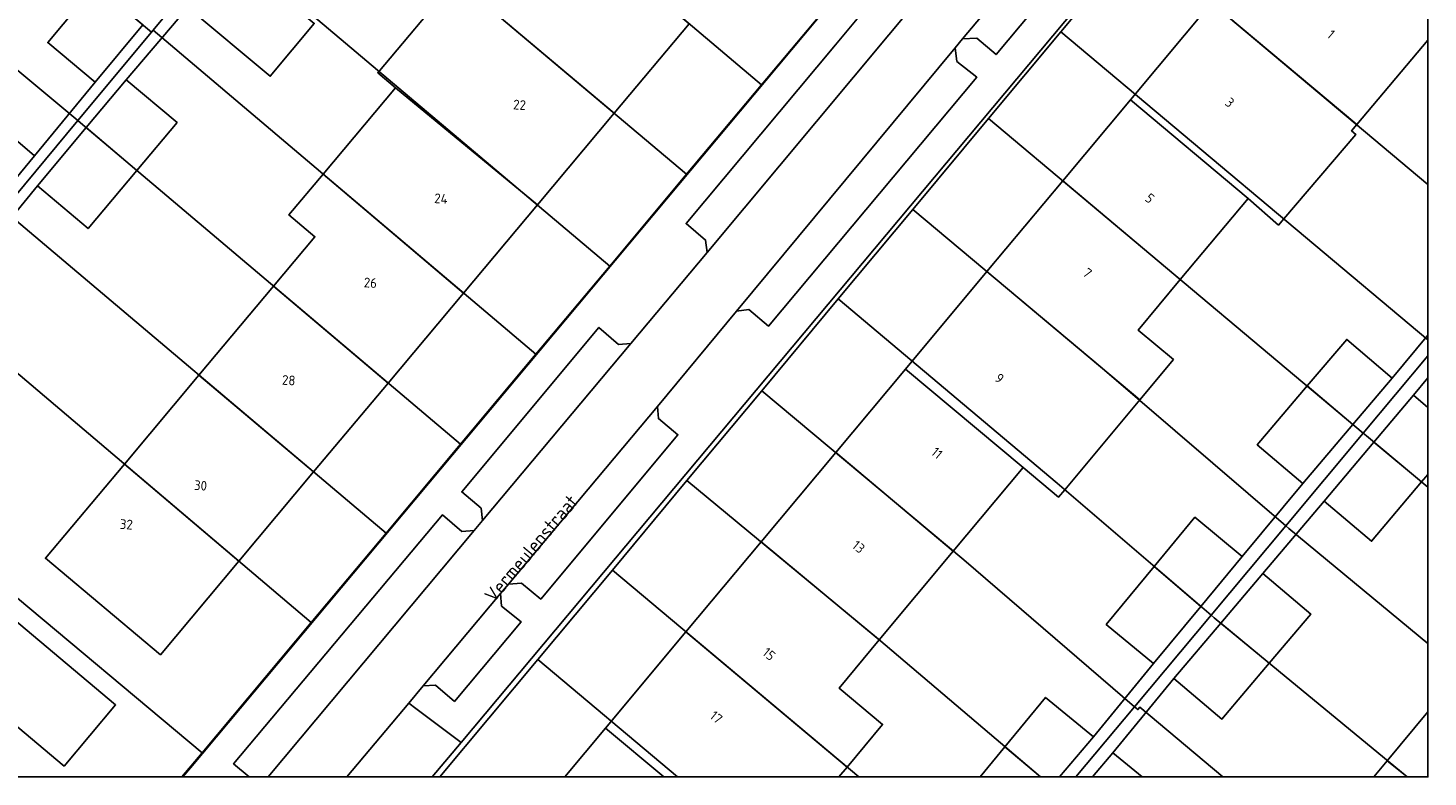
# Model space of a CAD drawing. Header units: metres. Extents: x 93498 to 93835, y 474827 to 475005.
# Tile 15 of 18: x 93642 to 93714, y 474827 to 474866. Entities that reach past the tile are written whole.
import ezdxf
from ezdxf.enums import TextEntityAlignment as Align
from ezdxf.lldxf.tags import DXFTag

# ---------------------------------------------------------------- set-up
doc = ezdxf.new("R2010")
doc.units = ezdxf.units.M
for name, color, linetype in [('B-WE-KG-GRENS_PERCEEL-G', 150, 'KG-PERCEEL'), ('B-WE-OG-BEBOUWING-G', 3, 'Continuous'), ('B-WE-OG-BEBOUWING-T18', 2, 'Continuous'), ('B-WE-OG-BEBOUWING_HUISNUMMER-T18', 2, 'Continuous'), ('B-WE-OG-BEBOUWING_STRAATNAAM-T18', 3, 'Continuous'), ('B-WE-OG-TERREIN_ERF-G', 252, 'Continuous'), ('B-WE-VH-VERHARDING_BETONSTRAATSTEEN-G', 252, 'Continuous'), ('B-WE-VH-VERHARDING_TEGEL-G', 252, 'Continuous')]:
    doc.layers.add(name, color=color, linetype=linetype)
doc.styles.add('NLCS-ISO', font='txt')
doc.styles.get("Standard").update_dxf_attribs({"font": 'arial.ttf'})
tags = doc.linetypes.add('KG-PERCEEL', pattern='A,5.5,-2,["P",Standard,S=1.8,R=0,X=-0.5,Y=-0.9],-2,5.5,-2,[5,NLCS.shx,S=0.75,R=0,X=0,Y=0],-2', length=19).pattern_tags.tags
tags[6] = DXFTag(74, 10)

msp = doc.modelspace()

# ---------------------------------------------------------------- linework, layer by layer
msp.add_lwpolyline([(93498.56, 475004.928), (93713.6, 475004.928), (93713.6, 474827.2), (93498.56, 474827.2)], close=True)
at = {"layer": 'B-WE-KG-GRENS_PERCEEL-G', "ltscale": 0.2, "flags": 128}
for points in [[(93713.6, 474900.103), (93705.85, 474906.601), (93707.785, 474904.784), (93708.1, 474904.42), (93708.379, 474904.054), (93708.648, 474903.597), (93708.86, 474903.189), (93709.124, 474902.573), (93709.272, 474902.088), (93709.431, 474901.463), (93709.404, 474900.825), (93709.386, 474900.093), (93709.29, 474899.553), (93709.184, 474899.118), (93708.995, 474898.623), (93708.784, 474898.18), (93708.635, 474897.848), (93708.391, 474897.366), (93707.481, 474896.172), (93706.571, 474895.173), (93705.114, 474893.432), (93703.081, 474891.004), (93701.152, 474888.702), (93699.096, 474886.247), (93695.316, 474881.785), (93693.024, 474878.991), (93687.021, 474871.821), (93683.297, 474867.373), (93679.397, 474862.715), (93675.561, 474858.132), (93671.612, 474853.416), (93667.825, 474848.891), (93663.956, 474844.271), (93660.136, 474839.708), (93656.3, 474835.126), (93650.698, 474828.435), (93649.664, 474827.2)], [(93662.897, 474827.2), (93667.922, 474833.23), (93671.748, 474837.82), (93675.573, 474842.41), (93679.416, 474847.021), (93683.338, 474851.727), (93687.164, 474856.317), (93691.054, 474860.985), (93694.768, 474865.441), (93698.674, 474870.128), (93704.245, 474876.812), (93713.6, 474888.036)], [(93713.6, 474868.947), (93704.245, 474876.812), (93698.674, 474870.128), (93713.6, 474857.607)], [(93713.6, 474857.607), (93698.674, 474870.128), (93694.768, 474865.441), (93713.6, 474849.631)], [(93713.6, 474849.631), (93694.768, 474865.441), (93691.054, 474860.985), (93710.281, 474844.843), (93713.6, 474848.813)], [(93713.6, 474848.813), (93710.281, 474844.843), (93710.438, 474844.711), (93713.6, 474842.063)], [(93695.532, 474827.2), (93698.544, 474830.802), (93689.777, 474838.335), (93679.416, 474847.021), (93675.573, 474842.41), (93685.399, 474834.276), (93693.709, 474827.2)], [(93713.6, 474842.063), (93710.438, 474844.711), (93710.281, 474844.843), (93706.305, 474840.086), (93706.465, 474839.949), (93713.6, 474834.041)], [(93693.709, 474827.2), (93685.399, 474834.276), (93675.573, 474842.41), (93671.748, 474837.82), (93684.398, 474827.2)], [(93713.6, 474834.041), (93706.465, 474839.949), (93706.305, 474840.086), (93702.472, 474835.501), (93702.636, 474835.361), (93712.523, 474827.2)], [(93684.398, 474827.2), (93671.748, 474837.82), (93667.922, 474833.23), (93675.09, 474827.2)], [(93649.664, 474827.2), (93650.698, 474828.435), (93640.489, 474836.988), (93632.219, 474827.2)], [(93712.523, 474827.2), (93702.636, 474835.361), (93702.472, 474835.501), (93698.544, 474830.802), (93698.712, 474830.658), (93698.813, 474830.78), (93703.079, 474827.2)], [(93675.09, 474827.2), (93667.922, 474833.23), (93662.897, 474827.2)], [(93703.079, 474827.2), (93698.813, 474830.78), (93698.712, 474830.658), (93698.544, 474830.802), (93695.532, 474827.2)]]:
    msp.add_lwpolyline(points, dxfattribs=at)
for points in [[(93632.438, 474886.242), (93628.641, 474881.693), (93648.099, 474865.421), (93648.18, 474865.518), (93651.904, 474869.995), (93632.438, 474886.242)], [(93663.594, 474884.046), (93659.708, 474879.376), (93659.921, 474879.198), (93679.397, 474862.715), (93683.297, 474867.373), (93663.825, 474883.853), (93663.594, 474884.046)], [(93628.641, 474881.693), (93624.828, 474877.125), (93644.325, 474860.884), (93648.099, 474865.421), (93628.641, 474881.693)], [(93679.397, 474862.715), (93659.921, 474879.198), (93659.708, 474879.376), (93655.838, 474874.723), (93656.032, 474874.561), (93675.561, 474858.132), (93679.397, 474862.715)], [(93624.828, 474877.125), (93620.983, 474872.517), (93640.503, 474856.29), (93644.325, 474860.884), (93624.828, 474877.125)], [(93655.838, 474874.723), (93651.937, 474870.035), (93671.612, 474853.416), (93675.561, 474858.132), (93656.032, 474874.561), (93655.838, 474874.723)], [(93651.937, 474870.035), (93651.904, 474869.995), (93648.18, 474865.518), (93667.825, 474848.891), (93671.612, 474853.416), (93651.937, 474870.035)], [(93667.825, 474848.891), (93648.18, 474865.518), (93648.099, 474865.421), (93644.325, 474860.884), (93644.464, 474860.768), (93663.956, 474844.271), (93667.825, 474848.891)], [(93663.956, 474844.271), (93644.464, 474860.768), (93644.325, 474860.884), (93640.503, 474856.29), (93640.625, 474856.189), (93660.136, 474839.708), (93663.956, 474844.271)], [(93706.305, 474840.086), (93710.281, 474844.843), (93691.054, 474860.985), (93687.164, 474856.317), (93696.881, 474848.176), (93706.305, 474840.086)], [(93660.136, 474839.708), (93640.625, 474856.189), (93640.503, 474856.29), (93636.714, 474851.736), (93656.3, 474835.126), (93660.136, 474839.708)], [(93702.472, 474835.501), (93706.305, 474840.086), (93696.881, 474848.176), (93687.164, 474856.317), (93683.338, 474851.727), (93694.574, 474842.269), (93702.472, 474835.501)], [(93634.506, 474849.082), (93634.177, 474848.687), (93634.669, 474848.193), (93631.52, 474844.503), (93635.833, 474840.89), (93640.489, 474836.988), (93650.698, 474828.435), (93656.3, 474835.126), (93636.714, 474851.736), (93634.506, 474849.082)], [(93698.544, 474830.802), (93702.472, 474835.501), (93694.574, 474842.269), (93683.338, 474851.727), (93679.416, 474847.021), (93689.777, 474838.335), (93698.544, 474830.802)]]:
    msp.add_lwpolyline(points, close=True, dxfattribs=at)
at = {"layer": 'B-WE-OG-BEBOUWING-G', "ltscale": 0.2, "flags": 128}
for points in [[(93675.696, 474865.847), (93669.817, 474870.823), (93669.723, 474870.71), (93667.767, 474872.351), (93664, 474867.858), (93671.848, 474861.256), (93675.696, 474865.847)], [(93675.696, 474865.847), (93669.817, 474870.823), (93669.723, 474870.71), (93667.767, 474872.351), (93664, 474867.858), (93671.848, 474861.256), (93675.696, 474865.847)], [(93652.421, 474869.626), (93649.965, 474866.682), (93654.193, 474863.154), (93656.452, 474865.861), (93654.736, 474867.292), (93654.921, 474867.514), (93652.421, 474869.626)], [(93645.226, 474867.824), (93642.776, 474864.885), (93645.216, 474862.851), (93647.663, 474865.786), (93645.226, 474867.824)], [(93664, 474867.858), (93663.889, 474867.725), (93663.599, 474867.967), (93659.712, 474863.331), (93660.626, 474862.565), (93667.902, 474856.549), (93671.848, 474861.256), (93664, 474867.858)], [(93664, 474867.858), (93663.889, 474867.725), (93663.599, 474867.967), (93659.712, 474863.331), (93660.626, 474862.565), (93667.902, 474856.549), (93671.848, 474861.256), (93664, 474867.858)], [(93709.946, 474860.672), (93702.493, 474866.924), (93698.327, 474861.937), (93704.369, 474856.889), (93705.929, 474855.516), (93706.205, 474855.84), (93709.895, 474860.166), (93709.68, 474860.357), (93709.946, 474860.672)], [(93709.946, 474860.672), (93702.493, 474866.924), (93698.327, 474861.937), (93704.369, 474856.889), (93705.929, 474855.516), (93706.205, 474855.84), (93709.895, 474860.166), (93709.68, 474860.357), (93709.946, 474860.672)], [(93647.353, 474858.323), (93649.412, 474860.778), (93646.807, 474862.963), (93644.758, 474860.519), (93647.353, 474858.323)], [(93656.909, 474858.13), (93664.115, 474852.031), (93667.902, 474856.549), (93660.626, 474862.565), (93656.909, 474858.13)], [(93656.909, 474858.13), (93664.115, 474852.031), (93667.902, 474856.549), (93660.626, 474862.565), (93656.909, 474858.13)], [(93700.891, 474852.726), (93704.369, 474856.889), (93698.327, 474861.937), (93694.861, 474857.789), (93700.891, 474852.726)], [(93700.891, 474852.726), (93704.369, 474856.889), (93698.327, 474861.937), (93694.861, 474857.789), (93700.891, 474852.726)], [(93637.604, 474858.7), (93640.083, 474856.639), (93642.092, 474859.07), (93639.636, 474861.17), (93637.604, 474858.7)], [(93644.758, 474860.519), (93642.246, 474857.525), (93644.851, 474855.34), (93647.353, 474858.323), (93644.758, 474860.519)], [(93654.364, 474852.389), (93660.244, 474847.413), (93664.115, 474852.031), (93656.909, 474858.13), (93655.153, 474856.036), (93656.485, 474854.92), (93654.364, 474852.389)], [(93654.364, 474852.389), (93660.244, 474847.413), (93664.115, 474852.031), (93656.909, 474858.13), (93655.153, 474856.036), (93656.485, 474854.92), (93654.364, 474852.389)], [(93698.818, 474846.554), (93700.539, 474848.614), (93698.723, 474850.131), (93700.891, 474852.726), (93694.861, 474857.789), (93690.969, 474853.129), (93698.818, 474846.554)], [(93698.818, 474846.554), (93700.539, 474848.614), (93698.723, 474850.131), (93700.891, 474852.726), (93694.861, 474857.789), (93690.969, 474853.129), (93698.818, 474846.554)], [(93692.831, 474843.079), (93694.647, 474841.562), (93694.964, 474841.941), (93698.818, 474846.554), (93690.969, 474853.129), (93686.789, 474848.126), (93692.831, 474843.079)], [(93692.831, 474843.079), (93694.647, 474841.562), (93694.964, 474841.941), (93698.818, 474846.554), (93690.969, 474853.129), (93686.789, 474848.126), (93692.831, 474843.079)], [(93660.244, 474847.413), (93654.364, 474852.389), (93650.533, 474847.819), (93656.418, 474842.849), (93660.244, 474847.413)], [(93660.244, 474847.413), (93654.364, 474852.389), (93650.533, 474847.819), (93656.418, 474842.849), (93660.244, 474847.413)], [(93707.398, 474847.264), (93709.745, 474845.293), (93711.766, 474847.67), (93709.43, 474849.655), (93707.398, 474847.264)], [(93646.71, 474843.259), (93652.585, 474838.277), (93656.418, 474842.849), (93650.533, 474847.819), (93646.71, 474843.259)], [(93646.71, 474843.259), (93652.585, 474838.277), (93656.418, 474842.849), (93650.533, 474847.819), (93646.71, 474843.259)], [(93686.789, 474848.126), (93683.209, 474843.841), (93689.242, 474838.783), (93692.831, 474843.079), (93686.789, 474848.126)], [(93686.789, 474848.126), (93683.209, 474843.841), (93689.242, 474838.783), (93692.831, 474843.079), (93686.789, 474848.126)], [(93709.745, 474845.293), (93707.398, 474847.264), (93704.836, 474844.249), (93707.171, 474842.264), (93709.745, 474845.293)], [(93710.828, 474844.385), (93708.271, 474841.36), (93710.708, 474839.3), (93713.274, 474842.336), (93710.828, 474844.385)], [(93683.209, 474843.841), (93679.38, 474839.259), (93685.445, 474834.238), (93689.242, 474838.783), (93683.209, 474843.841)], [(93683.209, 474843.841), (93679.38, 474839.259), (93685.445, 474834.238), (93689.242, 474838.783), (93683.209, 474843.841)], [(93652.585, 474838.277), (93646.71, 474843.259), (93642.657, 474838.424), (93648.56, 474833.475), (93652.585, 474838.277)], [(93652.585, 474838.277), (93646.71, 474843.259), (93642.657, 474838.424), (93648.56, 474833.475), (93652.585, 474838.277)], [(93704.068, 474838.516), (93701.639, 474840.527), (93699.551, 474838.004), (93701.947, 474835.951), (93704.068, 474838.516)], [(93679.38, 474839.259), (93675.527, 474834.647), (93683.79, 474827.71), (93685.617, 474829.897), (93683.38, 474831.766), (93685.445, 474834.238), (93679.38, 474839.259)], [(93679.38, 474839.259), (93675.527, 474834.647), (93683.79, 474827.71), (93685.617, 474829.897), (93683.38, 474831.766), (93685.445, 474834.238), (93679.38, 474839.259)], [(93701.947, 474835.951), (93699.551, 474838.004), (93697.09, 474835.032), (93699.523, 474833.018), (93701.947, 474835.951)], [(93705.449, 474833.039), (93707.581, 474835.556), (93705.125, 474837.637), (93702.966, 474835.089), (93705.449, 474833.039)], [(93639.873, 474836.259), (93637.726, 474833.718), (93637.227, 474833.127), (93643.618, 474827.757), (93646.256, 474830.896), (93639.873, 474836.259)], [(93700.566, 474832.255), (93703.022, 474830.174), (93705.449, 474833.039), (93702.966, 474835.089), (93700.566, 474832.255)]]:
    msp.add_lwpolyline(points, close=True, dxfattribs=at)
for points in [[(93713.6, 474867.499), (93709.376, 474870.954), (93708.356, 474869.723), (93706.289, 474871.467), (93702.493, 474866.924), (93709.946, 474860.672), (93713.6, 474865.013)], [(93713.6, 474867.499), (93709.376, 474870.954), (93708.356, 474869.723), (93706.289, 474871.467), (93702.493, 474866.924), (93709.946, 474860.672), (93713.6, 474865.013)], [(93713.6, 474846.162), (93712.859, 474846.788), (93710.828, 474844.385), (93713.274, 474842.336), (93713.6, 474842.722)], [(93683.364, 474827.2), (93683.79, 474827.71), (93675.527, 474834.647), (93671.392, 474829.698), (93674.382, 474827.2)], [(93683.364, 474827.2), (93683.79, 474827.71), (93675.527, 474834.647), (93671.392, 474829.698), (93674.382, 474827.2)], [(93694.697, 474827.2), (93696.44, 474829.262), (93693.974, 474831.286), (93691.891, 474828.748), (93693.71, 474827.2)], [(93713.6, 474830.539), (93711.511, 474828.036), (93712.524, 474827.2)], [(93713.6, 474830.539), (93711.511, 474828.036), (93712.524, 474827.2)], [(93674.382, 474827.2), (93671.392, 474829.698), (93669.305, 474827.2)], [(93674.382, 474827.2), (93671.392, 474829.698), (93669.305, 474827.2)], [(93693.71, 474827.2), (93691.891, 474828.748), (93690.621, 474827.2)], [(93698.942, 474827.2), (93697.428, 474828.444), (93696.378, 474827.2)], [(93712.524, 474827.2), (93711.511, 474828.036), (93710.813, 474827.2)], [(93712.524, 474827.2), (93711.511, 474828.036), (93710.813, 474827.2)]]:
    msp.add_lwpolyline(points, dxfattribs=at)
at = {"layer": 'B-WE-OG-TERREIN_ERF-G', "ltscale": 0.2, "flags": 128}
for points in [[(93649.705, 474827.2), (93650.108, 474827.678), (93692.445, 474878.277)], [(93669.305, 474827.2), (93671.392, 474829.698), (93675.527, 474834.647), (93679.38, 474839.259), (93683.209, 474843.841), (93686.789, 474848.126), (93690.969, 474853.129), (93694.861, 474857.789), (93698.327, 474861.937), (93702.493, 474866.924), (93706.289, 474871.467), (93708.356, 474869.723), (93709.376, 474870.954), (93703.604, 474875.914), (93703.412, 474876.074), (93663.987, 474828.965), (93662.509, 474827.2)], [(93639.636, 474861.17), (93642.092, 474859.07), (93645.216, 474862.851), (93642.776, 474864.885), (93645.226, 474867.824)], [(93675.696, 474865.847), (93671.848, 474861.256), (93667.902, 474856.549), (93664.115, 474852.031), (93660.244, 474847.413), (93656.418, 474842.849), (93652.585, 474838.277), (93648.56, 474833.475), (93642.657, 474838.424), (93646.71, 474843.259), (93650.533, 474847.819), (93654.364, 474852.389), (93656.485, 474854.92), (93655.153, 474856.036), (93656.909, 474858.13), (93660.626, 474862.565), (93660.626, 474862.565), (93659.712, 474863.331), (93663.599, 474867.967)], [(93656.452, 474865.861), (93654.193, 474863.154), (93649.965, 474866.682), (93646.807, 474862.963), (93649.412, 474860.778), (93647.353, 474858.323), (93644.851, 474855.34), (93642.246, 474857.525), (93639.128, 474853.724)], [(93713.6, 474865.013), (93709.946, 474860.672), (93709.68, 474860.357), (93709.895, 474860.166), (93706.205, 474855.84), (93705.929, 474855.516), (93704.369, 474856.889), (93700.891, 474852.726), (93698.723, 474850.131), (93700.539, 474848.614), (93698.818, 474846.554), (93694.964, 474841.941), (93694.647, 474841.562), (93692.831, 474843.079), (93689.242, 474838.783), (93685.445, 474834.238), (93683.38, 474831.766), (93685.617, 474829.897), (93683.79, 474827.71), (93683.364, 474827.2)], [(93690.621, 474827.2), (93691.891, 474828.748), (93693.974, 474831.286), (93696.44, 474829.262), (93699.523, 474833.018), (93697.09, 474835.032), (93699.551, 474838.004), (93701.639, 474840.527), (93704.068, 474838.516), (93707.171, 474842.264), (93704.836, 474844.249), (93707.398, 474847.264), (93709.43, 474849.655), (93711.766, 474847.67), (93713.6, 474849.876)], [(93713.6, 474847.684), (93712.859, 474846.788), (93713.6, 474846.162)], [(93713.6, 474842.722), (93713.274, 474842.336), (93710.708, 474839.3), (93708.271, 474841.36), (93705.125, 474837.637), (93707.581, 474835.556), (93705.449, 474833.039), (93703.022, 474830.174), (93700.566, 474832.255), (93697.428, 474828.444), (93698.942, 474827.2)], [(93710.813, 474827.2), (93711.511, 474828.036), (93713.6, 474830.539)]]:
    msp.add_lwpolyline(points, dxfattribs=at)
msp.add_lwpolyline([(93639.873, 474836.259), (93646.256, 474830.896), (93643.618, 474827.757), (93637.227, 474833.127), (93637.218, 474833.135), (93637.687, 474833.751), (93634.78, 474836.203), (93636.907, 474838.75), (93639.873, 474836.259)], close=True, dxfattribs=at)
at = {"layer": 'B-WE-VH-VERHARDING_BETONSTRAATSTEEN-G', "ltscale": 0.2, "flags": 128}
for points in [[(93713.6, 474898.582), (93712.993, 474897.705), (93709.006, 474892.912), (93708.003, 474891.685), (93702.555, 474885.165), (93701.273, 474883.63), (93699.991, 474882.096), (93696.108, 474877.449), (93695.887, 474877.223), (93688.245, 474868.06), (93687.825, 474867.574), (93676.607, 474854.114), (93672.701, 474849.436), (93665.085, 474840.367), (93664.651, 474839.853), (93654.092, 474827.2)], [(93658.133, 474827.2), (93661.31, 474830.984), (93662.036, 474831.869), (93666.006, 474836.61), (93666.427, 474837.102), (93674.067, 474846.212), (93678.12, 474851.105), (93689.331, 474864.61), (93689.721, 474865.071), (93701.022, 474878.493), (93701.247, 474878.807), (93703.943, 474881.994), (93704.153, 474882.237), (93713.6, 474893.56)], [(93654.092, 474827.2), (93664.651, 474839.853), (93664.022, 474839.798), (93663.025, 474840.643), (93652.311, 474827.88), (93653.105, 474827.2)]]:
    msp.add_lwpolyline(points, dxfattribs=at)
for points in [[(93689.721, 474865.071), (93690.444, 474865.101), (93691.434, 474864.267), (93702.167, 474877.101), (93701.127, 474877.857), (93701.022, 474878.493), (93689.721, 474865.071)], [(93684.475, 474866.298), (93683.193, 474864.762), (93675.536, 474855.594), (93676.533, 474854.748), (93676.607, 474854.114), (93687.825, 474867.574), (93687.209, 474867.525), (93686.207, 474868.371), (93684.475, 474866.298)], [(93678.12, 474851.105), (93678.745, 474851.184), (93679.756, 474850.324), (93690.442, 474863.102), (93689.429, 474863.917), (93689.331, 474864.61), (93678.12, 474851.105)], [(93672.701, 474849.436), (93672.072, 474849.396), (93671.058, 474850.265), (93664.018, 474841.826), (93665.011, 474840.985), (93665.085, 474840.367), (93672.701, 474849.436)], [(93666.427, 474837.102), (93667.079, 474837.152), (93668.071, 474836.325), (93675.109, 474844.763), (93674.11, 474845.588), (93674.067, 474846.212), (93666.427, 474837.102)], [(93662.036, 474831.869), (93662.666, 474831.907), (93663.647, 474831.074), (93667.075, 474835.16), (93666.06, 474835.973), (93666.006, 474836.61), (93662.036, 474831.869)]]:
    msp.add_lwpolyline(points, close=True, dxfattribs=at)
at = {"layer": 'B-WE-VH-VERHARDING_TEGEL-G', "ltscale": 0.2, "flags": 128}
for points in [[(93692.445, 474878.277), (93650.108, 474827.678), (93650.108, 474827.678), (93649.705, 474827.2)], [(93702.167, 474877.101), (93691.434, 474864.267), (93690.444, 474865.101), (93689.721, 474865.071), (93689.331, 474864.61), (93689.429, 474863.917), (93690.442, 474863.102), (93679.756, 474850.324), (93678.745, 474851.184), (93678.12, 474851.105), (93674.067, 474846.212), (93674.11, 474845.588), (93675.109, 474844.763), (93668.071, 474836.325), (93667.079, 474837.152), (93666.427, 474837.102), (93666.006, 474836.61), (93666.06, 474835.973), (93667.075, 474835.16), (93663.647, 474831.074), (93662.666, 474831.907), (93662.036, 474831.869), (93661.31, 474830.984), (93661.664, 474830.717), (93663.987, 474828.965), (93703.412, 474876.074)], [(93639.128, 474853.724), (93642.246, 474857.525), (93644.758, 474860.519), (93646.807, 474862.963), (93649.965, 474866.682)], [(93647.663, 474865.786), (93645.216, 474862.851), (93642.092, 474859.07), (93640.083, 474856.639)], [(93653.105, 474827.2), (93652.311, 474827.88), (93663.025, 474840.643), (93664.022, 474839.798), (93664.651, 474839.853), (93665.085, 474840.367), (93665.011, 474840.985), (93664.018, 474841.826), (93671.058, 474850.265), (93672.072, 474849.396), (93672.701, 474849.436), (93676.607, 474854.114), (93676.533, 474854.748), (93675.536, 474855.594), (93683.193, 474864.762), (93684.475, 474866.298)], [(93713.6, 474849.876), (93711.766, 474847.67), (93709.745, 474845.293), (93707.171, 474842.264), (93704.068, 474838.516), (93701.947, 474835.951), (93699.523, 474833.018), (93696.44, 474829.262), (93694.697, 474827.2)], [(93696.378, 474827.2), (93697.428, 474828.444), (93700.566, 474832.255), (93702.966, 474835.089), (93705.125, 474837.637), (93708.271, 474841.36), (93710.828, 474844.385), (93712.859, 474846.788), (93713.6, 474847.684)], [(93662.509, 474827.2), (93663.987, 474828.965), (93661.664, 474830.717), (93661.31, 474830.984), (93658.133, 474827.2)]]:
    msp.add_lwpolyline(points, dxfattribs=at)

# ---------------------------------------------------------------- texts
at = {"layer": 'B-WE-OG-BEBOUWING-T18', "style": 'NLCS-ISO'}
for s, rotation, p in [('1', 319.9, (93708.626, 474865.315)), ('1', 319.9, (93708.626, 474865.315)), ('3', 320.1, (93703.429, 474861.806)), ('3', 320.1, (93703.429, 474861.806)), ('22', 356, (93666.989, 474861.686)), ('22', 356, (93666.989, 474861.686)), ('24', 356, (93662.956, 474856.875)), ('24', 356, (93662.956, 474856.875)), ('5', 320.1, (93699.325, 474856.893)), ('5', 320.1, (93699.325, 474856.893)), ('26', 356, (93659.336, 474852.557)), ('26', 356, (93659.336, 474852.557)), ('7', 320.1, (93696.124, 474853.061)), ('7', 320.1, (93696.124, 474853.061)), ('28', 356, (93655.144, 474847.556)), ('28', 356, (93655.144, 474847.556)), ('9', 320.1, (93691.609, 474847.656)), ('9', 320.1, (93691.609, 474847.656)), ('11', 320.1, (93688.407, 474843.824)), ('11', 320.1, (93688.407, 474843.824)), ('30', 356, (93650.619, 474842.158)), ('30', 356, (93650.619, 474842.158)), ('32', 356, (93646.812, 474840.161)), ('32', 356, (93646.812, 474840.161)), ('13', 320.1, (93684.383, 474839.008)), ('13', 320.1, (93684.383, 474839.008)), ('15', 320.1, (93679.787, 474833.507)), ('15', 320.1, (93679.787, 474833.507)), ('17', 320.1, (93677.078, 474830.264)), ('17', 320.1, (93677.078, 474830.264))]:
    msp.add_text(s, height=0.5, rotation=rotation, dxfattribs=at).set_placement(p, align=Align.MIDDLE_CENTER)
at = {"layer": 'B-WE-OG-BEBOUWING_HUISNUMMER-T18', "style": 'NLCS-ISO'}
for s, rotation, p in [('1', 319.9, (93708.626, 474865.315)), ('1', 319.9, (93708.626, 474865.315)), ('3', 320.1, (93703.429, 474861.806)), ('3', 320.1, (93703.429, 474861.806)), ('22', 356, (93666.989, 474861.686)), ('22', 356, (93666.989, 474861.686)), ('24', 356, (93662.956, 474856.875)), ('24', 356, (93662.956, 474856.875)), ('5', 320.1, (93699.325, 474856.893)), ('5', 320.1, (93699.325, 474856.893)), ('26', 356, (93659.336, 474852.557)), ('26', 356, (93659.336, 474852.557)), ('7', 320.1, (93696.124, 474853.061)), ('7', 320.1, (93696.124, 474853.061)), ('28', 356, (93655.144, 474847.556)), ('28', 356, (93655.144, 474847.556)), ('9', 320.1, (93691.609, 474847.656)), ('9', 320.1, (93691.609, 474847.656)), ('11', 320.1, (93688.407, 474843.824)), ('11', 320.1, (93688.407, 474843.824)), ('30', 356, (93650.619, 474842.158)), ('30', 356, (93650.619, 474842.158)), ('32', 356, (93646.812, 474840.161)), ('32', 356, (93646.812, 474840.161)), ('13', 320.1, (93684.383, 474839.008)), ('13', 320.1, (93684.383, 474839.008)), ('15', 320.1, (93679.787, 474833.507)), ('15', 320.1, (93679.787, 474833.507)), ('17', 320.1, (93677.078, 474830.264)), ('17', 320.1, (93677.078, 474830.264))]:
    msp.add_text(s, height=0.5, rotation=rotation, dxfattribs=at).set_placement(p, align=Align.MIDDLE_CENTER)
at = {"layer": 'B-WE-OG-BEBOUWING_STRAATNAAM-T18', "style": 'NLCS-ISO'}
msp.add_text('Vermeulenstraat', height=0.7, rotation=49.9, dxfattribs=at).set_placement((93667.58, 474838.929), align=Align.MIDDLE_CENTER)
msp.add_text('Vermeulenstraat', height=0.7, rotation=49.9, dxfattribs=at).set_placement((93667.58, 474838.929), align=Align.MIDDLE_CENTER)

doc.saveas('drawing.dxf')
